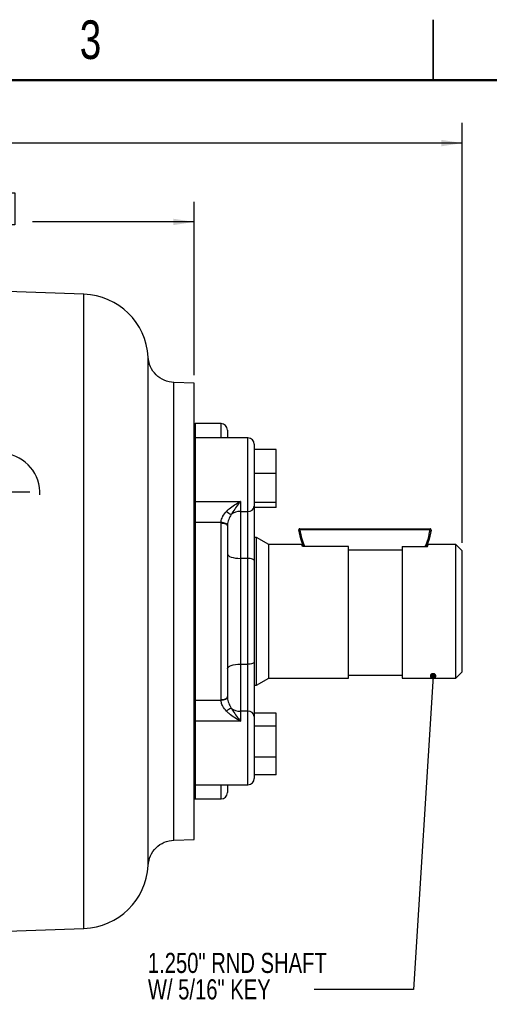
# Model space of a CAD drawing. Header units: inches. Extents: x 0.1 to 16.9, y 0.1 to 10.9.
# Tile 7 of 12: x 5.9 to 8.8, y 4.8 to 10.9. Entities that reach past the tile are written whole.
import ezdxf

# ---------------------------------------------------------------- set-up
doc = ezdxf.new("R2010")
doc.units = ezdxf.units.IN
doc.header["$MEASUREMENT"] = 0
doc.linetypes.add('CENTERX2', pattern=[0.8, 0.5, -0.1, 0.1, -0.1])
doc.layers.add('DIMENSION', color=7, linetype='Continuous')
doc.styles.add('SLDTEXTSTYLE0', font='TXT', dxfattribs={"width": 0.75})
doc.dimstyles.new('SLDDIMSTYLE0', dxfattribs={"dimtxt": 0.125, "dimasz": 0.13, "dimexe": 0, "dimexo": 0.0625, "dimgap": 0.03125, "dimtad": 0, "dimtih": 1, "dimtoh": 1, "dimdec": 1, "dimlfac": 1.5, "dimrnd": 1e-09, "dimzin": 12, "dimdsep": 46, "dimtxsty": 'SLDTEXTSTYLE0', "dimsah": 1, "dimcen": 0.09, "dimadec": 0, "dimazin": 3, "dimtfac": 1, "dimtdec": 1, "dimtofl": 0, "dimtmove": 0, "dimatfit": 3, "dimfxl": 0, "dimfrac": 2, "dimtolj": 1, "dimtzin": 12, "dimarcsym": 0})
doc.dimstyles.new('SLDDIMSTYLE2', dxfattribs={"dimtxt": 0.18, "dimasz": 0.04, "dimexe": 0, "dimexo": 0.0625, "dimgap": 0, "dimtad": 0, "dimtih": 1, "dimtoh": 1, "dimdec": 0, "dimrnd": 1e-09, "dimzin": 0, "dimdsep": 46, "dimtxsty": 'Standard', "dimblk1": 'DOT', "dimblk2": 'DOT', "dimsah": 1, "dimcen": 0.09, "dimadec": 0, "dimazin": 0, "dimtfac": 0.04, "dimtdec": 0, "dimtofl": 0, "dimtmove": 0, "dimatfit": 3, "dimldrblk": 'DOT', "dimfxl": 0, "dimfrac": 2, "dimtolj": 1, "dimtzin": 0, "dimarcsym": 0})

# ---------------------------------------------------------------- blocks, each defined once
blk = doc.blocks.new('_D_2')
at = {"layer": 'DIMENSION'}
for p, q in [((5.5868, 9.7998), (5.5487, 9.7998)), ((5.5487, 9.7998), (5.5487, 9.6014)), ((5.8639, 9.7998), (5.902, 9.7998)), ((5.902, 9.7998), (5.902, 9.6014)), ((7.0162, 8.6674), (7.0162, 9.7448)), ((3.9709, 9.6198), (5.4391, 9.6198)), ((7.0162, 9.6198), (6.0116, 9.6198)), ((5.5487, 9.6014), (5.5868, 9.6014)), ((5.902, 9.6014), (5.8639, 9.6014))]:
    blk.add_line(p, q, dxfattribs=at)
for points in [[(3.9709, 9.6198), (4.1009, 9.5998), (4.1009, 9.6398)], [(7.0162, 9.6198), (6.8862, 9.6398), (6.8862, 9.5998)]]:
    blk.add_solid(points, dxfattribs=at)
at = {"layer": 'DIMENSION', "char_height": 0.125, "attachment_point": 1, "style": 'SLDTEXTSTYLE0'}
for s, insert in [('116', (5.5868, 9.7625)), ('4.6', (5.6099, 9.5755))]:
    blk.add_mtext(s, dxfattribs=dict(at, insert=insert))
blk = doc.blocks.new('_D_3')
at = {"layer": 'DIMENSION'}
for p, q in [((5.0192, 10.2899), (4.9811, 10.2899)), ((4.9811, 10.2899), (4.9811, 10.0915)), ((5.2963, 10.2899), (5.3343, 10.2899)), ((5.3343, 10.2899), (5.3343, 10.0915)), ((3.9709, 9.8161), (3.9709, 10.2349)), ((8.6809, 7.6251), (8.6809, 10.2349)), ((3.9709, 10.1099), (4.8715, 10.1099)), ((8.6809, 10.1099), (5.444, 10.1099)), ((4.9811, 10.0915), (5.0192, 10.0915)), ((5.3343, 10.0915), (5.2963, 10.0915))]:
    blk.add_line(p, q, dxfattribs=at)
for points in [[(3.9709, 10.1099), (4.1009, 10.0899), (4.1009, 10.1299)], [(8.6809, 10.1099), (8.5509, 10.1299), (8.5509, 10.0899)]]:
    blk.add_solid(points, dxfattribs=at)
at = {"layer": 'DIMENSION', "char_height": 0.125, "attachment_point": 1, "style": 'SLDTEXTSTYLE0'}
for s, insert in [('179', (5.0192, 10.2526)), ('7.1', (5.0423, 10.0656))]:
    blk.add_mtext(s, dxfattribs=dict(at, insert=insert))
blk = doc.blocks.new('SW_NOTE_0_2')
at = {"layer": 'DIMENSION', "color": 0, "char_height": 0.125, "attachment_point": 1, "style": 'SLDTEXTSTYLE0'}
for s, insert in [('1.250" RND SHAFT', (-1.0316, 0.2279)), ('W/ 5/16" KEY', (-1.0316, 0.0636))]:
    blk.add_mtext(s, dxfattribs=dict(at, insert=insert))
blk = doc.blocks.new('_Dot')
at = {"color": 0, "linetype": 'ByBlock', "lineweight": -2}
blk.add_line((-0.5, 0), (-1, 0), dxfattribs=at)
at = {"color": 0, "linetype": 'ByBlock', "const_width": 0.5}
blk.add_lwpolyline([(-0.25, 0, 1), (0.25, 0, 1)], format="xyb", close=True, dxfattribs=at)

msp = doc.modelspace()

# ---------------------------------------------------------------- linework, layer by layer
at = {"color": 7, "linetype": 'Continuous', "lineweight": 25}
for p, q in [((8.5, 10.875), (8.5, 10.5)), ((8.5, 10.5), (8.5, 10.875)), ((6.3319, 9.1702), (3.9709, 9.2526)), ((7.0162, 8.6174), (6.8897, 8.6218)), ((7.0162, 7.1993), (7.0162, 8.6174)), ((7.1829, 8.366), (7.0229, 8.366)), ((7.2229, 8.326), (7.2229, 8.2776)), ((7.3495, 8.2776), (7.0229, 8.2776)), ((7.3895, 8.2376), (7.3895, 7.8524)), ((7.3895, 8.2047), (7.3895, 8.1307)), ((7.5249, 8.2047), (7.3895, 8.2047)), ((7.5249, 8.0566), (7.5249, 8.2047)), ((7.3895, 8.1909), (7.3895, 8.1909)), ((7.3895, 8.1307), (7.3895, 8.0566)), ((7.3895, 8.0566), (7.3895, 7.9664)), ((7.5249, 8.0566), (7.3895, 8.0566)), ((7.5249, 7.8761), (7.5249, 8.0566)), ((7.3895, 7.9664), (7.3895, 7.8761)), ((6.0575, 7.9229), (6.0575, 7.9447)), ((7.0229, 7.8821), (7.3029, 7.8821)), ((7.0229, 7.8821), (7.0229, 7.7511)), ((7.3029, 7.8821), (7.3029, 7.8202)), ((7.5249, 7.8761), (7.3895, 7.8761)), ((7.3895, 7.8761), (7.3895, 7.86)), ((7.3895, 7.86), (7.3895, 7.8438)), ((7.3895, 7.8576), (7.3895, 7.8576)), ((7.3895, 7.8524), (7.3895, 7.5143)), ((7.5249, 7.8438), (7.3895, 7.8438)), ((7.5249, 7.8438), (7.5249, 7.8761)), ((7.3029, 7.8202), (7.3495, 7.8202)), ((7.3029, 7.8202), (7.3029, 7.5282)), ((7.3495, 7.5282), (7.3495, 7.8202)), ((7.0229, 7.7511), (7.0229, 6.6475)), ((7.1829, 7.7511), (7.0229, 7.7511)), ((7.1829, 7.7483), (7.1829, 7.7511)), ((7.1829, 6.6503), (7.1829, 7.7483)), ((7.2229, 7.7316), (7.2229, 7.7295)), ((7.2229, 7.7295), (7.2229, 6.6691)), ((7.6726, 7.7125), (8.4808, 7.7115)), ((7.4035, 7.6586), (7.3895, 7.6586)), ((7.4789, 7.6151), (7.4035, 7.6586)), ((7.4035, 6.74), (7.4035, 7.6586)), ((8.4808, 7.7048), (7.6726, 7.7058)), ((7.6845, 7.6151), (7.4789, 7.6151)), ((7.4789, 6.7835), (7.4789, 7.6151)), ((7.9742, 7.6019), (7.6893, 7.6019)), ((7.9742, 6.7835), (7.9742, 7.6019)), ((8.3075, 7.6019), (8.3075, 6.7835)), ((8.3075, 7.6019), (8.4643, 7.6019)), ((8.6409, 7.6151), (8.4691, 7.6151)), ((8.6809, 7.5751), (8.6409, 7.6151)), ((8.6409, 6.7835), (8.6409, 7.6151)), ((7.9742, 7.5814), (8.3075, 7.5814)), ((8.6809, 7.1993), (8.6809, 7.5751)), ((7.3029, 7.5282), (7.3029, 6.8704)), ((7.3495, 7.5282), (7.3029, 7.5282)), ((7.3495, 6.8704), (7.3495, 7.5282)), ((7.3895, 7.5143), (7.3895, 6.8843)), ((7.0162, 5.7812), (7.0162, 7.1993)), ((8.6809, 6.8235), (8.6809, 7.1993)), ((7.3029, 6.8704), (7.3495, 6.8704)), ((7.3029, 6.8704), (7.3029, 6.5784)), ((7.3495, 6.5784), (7.3495, 6.8704)), ((7.3895, 6.8843), (7.3895, 6.5462)), ((7.9742, 6.8033), (8.3075, 6.8033)), ((8.6409, 6.7835), (8.6809, 6.8235)), ((7.3895, 6.74), (7.4035, 6.74)), ((7.4035, 6.74), (7.4789, 6.7835)), ((7.4789, 6.7835), (7.9742, 6.7835)), ((8.3075, 6.7835), (8.6409, 6.7835)), ((7.0229, 6.6475), (7.1829, 6.6475)), ((7.0229, 6.6475), (7.0229, 6.5165)), ((7.1829, 6.6475), (7.1829, 6.6503)), ((7.2229, 6.6691), (7.2229, 6.667)), ((7.3029, 6.5784), (7.3029, 6.5165)), ((7.3495, 6.5784), (7.3029, 6.5784)), ((7.3895, 6.5661), (7.3895, 6.5254)), ((7.5249, 6.5661), (7.3895, 6.5661)), ((7.5249, 6.4847), (7.5249, 6.5661)), ((7.3029, 6.5165), (7.0229, 6.5165)), ((7.3895, 6.5462), (7.3895, 6.161)), ((7.3895, 6.541), (7.3895, 6.541)), ((7.3895, 6.5254), (7.3895, 6.4847)), ((7.3895, 6.4847), (7.3895, 6.3889)), ((7.5249, 6.4847), (7.3895, 6.4847)), ((7.5249, 6.293), (7.5249, 6.4847)), ((7.3895, 6.3889), (7.3895, 6.293)), ((7.5249, 6.293), (7.3895, 6.293)), ((7.3895, 6.293), (7.3895, 6.2378)), ((7.5249, 6.1826), (7.5249, 6.293)), ((7.3895, 6.2378), (7.3895, 6.1826)), ((7.3895, 6.2077), (7.3895, 6.2077)), ((7.5249, 6.1826), (7.3895, 6.1826)), ((7.0229, 6.121), (7.3495, 6.121)), ((7.2229, 6.121), (7.2229, 6.0726)), ((7.0229, 6.0326), (7.1829, 6.0326)), ((6.8897, 5.7768), (7.0162, 5.7812)), ((5.3789, 5.1951), (6.3319, 5.2284))]:
    msp.add_line(p, q, dxfattribs=at)
at = {"color": 7, "linetype": 'Continuous', "lineweight": 50}
msp.add_line((0.5, 10.5), (16.5, 10.5), dxfattribs=at)
at = {"color": 8, "linetype": 'Continuous', "lineweight": 25}
for p, q in [((6.3319, 7.1993), (6.3319, 9.1702)), ((7.0229, 8.366), (7.0229, 8.2776)), ((7.1829, 8.2776), (7.1829, 8.366)), ((7.0229, 8.2776), (7.0229, 7.8821)), ((7.3495, 7.8202), (7.3495, 8.2776)), ((6.3319, 5.2284), (6.3319, 7.1993)), ((7.3495, 6.121), (7.3495, 6.5784)), ((7.0229, 6.5165), (7.0229, 6.121)), ((7.0229, 6.121), (7.0229, 6.0326)), ((7.1829, 6.0326), (7.1829, 6.121))]:
    msp.add_line(p, q, dxfattribs=at)
at = {"color": 8, "linetype": 'Continuous', "lineweight": 25, "flags": 128}
msp.add_lwpolyline([(6.7302, 5.6192), (6.7302, 5.6192), (6.7302, 5.6194), (6.7302, 5.6204), (6.7302, 5.6231), (6.7303, 5.6286), (6.7303, 5.634), (6.7303, 5.6403), (6.7303, 5.6481), (6.7303, 5.6575), (6.7302, 5.6767), (6.7302, 5.6959), (6.7302, 5.7151), (6.7302, 5.7398), (6.7303, 5.763), (6.7303, 5.7773), (6.7303, 5.7883), (6.7303, 5.8114), (6.7303, 5.8488), (6.7303, 5.9034), (6.7303, 5.9221), (6.7303, 5.9373), (6.7303, 5.9528), (6.7303, 5.9686), (6.7303, 5.9847), (6.7303, 6.0012), (6.7303, 6.0143), (6.7303, 6.0277), (6.7302, 6.0412), (6.7302, 6.0549), (6.7302, 6.0688), (6.7302, 6.0829), (6.7302, 6.0952), (6.7303, 6.1217), (6.7303, 6.1618), (6.7303, 6.216), (6.7303, 6.2541), (6.7303, 6.2921), (6.7303, 6.3301), (6.7303, 6.3682), (6.7302, 6.4934), (6.7302, 6.5153), (6.7302, 6.5218), (6.7302, 6.536), (6.7302, 6.5578), (6.7302, 6.6008), (6.7302, 6.6592), (6.7303, 6.6763), (6.7303, 6.6785), (6.7303, 6.6788), (6.7303, 6.6788), (6.7303, 6.6788), (6.7303, 6.6788), (6.7303, 6.6788), (6.7303, 6.6788), (6.7303, 6.6788), (6.7303, 6.6788), (6.7303, 6.6795), (6.7303, 6.6829), (6.7303, 6.6973), (6.7303, 6.7219), (6.7302, 6.7568), (6.7302, 6.8329), (6.7302, 6.9356), (6.7302, 6.9548), (6.7302, 6.9737), (6.7302, 6.9926), (6.7302, 7.0116), (6.7302, 7.0306), (6.7302, 7.0548), (6.7302, 7.0791), (6.7302, 7.1034), (6.7303, 7.1278), (6.7303, 7.1521), (6.7303, 7.1765), (6.7303, 7.2009), (6.7303, 7.2194), (6.7303, 7.2594), (6.7303, 7.3188), (6.7303, 7.3792), (6.7303, 7.4257), (6.7303, 7.4715), (6.7303, 7.5148), (6.7303, 7.5502), (6.7303, 7.6047), (6.7302, 7.6657), (6.7302, 7.7329), (6.7302, 7.8057), (6.7302, 7.9018), (6.7303, 7.991), (6.7303, 8.0787), (6.7303, 8.1464), (6.7303, 8.2271), (6.7302, 8.318), (6.7302, 8.3665), (6.7302, 8.4032), (6.7302, 8.4306), (6.7302, 8.462), (6.7302, 8.4996), (6.7303, 8.5384), (6.7303, 8.5774), (6.7303, 8.6102), (6.7303, 8.6374), (6.7303, 8.6599), (6.7303, 8.6764), (6.7303, 8.6969), (6.7302, 8.7185), (6.7302, 8.7347), (6.7302, 8.7464), (6.7302, 8.755), (6.7302, 8.7609), (6.7302, 8.7667), (6.7302, 8.772), (6.7302, 8.7762), (6.7303, 8.7784), (6.7303, 8.7792), (6.7303, 8.7793)], dxfattribs=at)
at = {"color": 7, "linetype": 'Continuous', "lineweight": 25, "flags": 128}
for points in [[(7.0162, 7.8859), (7.0163, 7.8851), (7.0167, 7.8844), (7.0173, 7.8838), (7.0181, 7.8832), (7.0191, 7.8828), (7.0203, 7.8824), (7.0216, 7.8822), (7.0229, 7.8821)], [(7.0229, 7.7511), (7.0216, 7.7511), (7.0203, 7.7509), (7.0191, 7.7506), (7.0181, 7.7502), (7.0173, 7.7497), (7.0167, 7.7492), (7.0163, 7.7486), (7.0162, 7.748)], [(7.2229, 7.7316), (7.2221, 7.7353), (7.2197, 7.7388), (7.216, 7.7422), (7.211, 7.7451), (7.205, 7.7475), (7.1981, 7.7494), (7.1906, 7.7506), (7.1829, 7.7511)], [(7.1829, 7.7483), (7.1907, 7.748), (7.1982, 7.7469), (7.2051, 7.7452), (7.2111, 7.7428), (7.2161, 7.74), (7.2198, 7.7367), (7.2221, 7.7332), (7.2229, 7.7295)], [(7.6947, 7.6019), (7.678, 7.6489), (7.666, 7.7049)], [(8.4874, 7.7038), (8.4752, 7.6479), (8.4588, 7.6019)], [(7.2229, 7.556), (7.2244, 7.5505), (7.2289, 7.5453), (7.2363, 7.5405), (7.2463, 7.5363), (7.2584, 7.5329), (7.2722, 7.5303), (7.2872, 7.5287), (7.3029, 7.5282)], [(7.3895, 7.5143), (7.3888, 7.517), (7.3865, 7.5196), (7.3828, 7.522), (7.3778, 7.5241), (7.3717, 7.5258), (7.3648, 7.5271), (7.3573, 7.5279), (7.3495, 7.5282)], [(7.2229, 6.8426), (7.2244, 6.8481), (7.2289, 6.8533), (7.2363, 6.8581), (7.2463, 6.8623), (7.2584, 6.8658), (7.2722, 6.8683), (7.2872, 6.8699), (7.3029, 6.8704)], [(7.3895, 6.8843), (7.3888, 6.8816), (7.3865, 6.879), (7.3828, 6.8766), (7.3778, 6.8745), (7.3717, 6.8728), (7.3648, 6.8715), (7.3573, 6.8707), (7.3495, 6.8704)], [(7.0229, 6.6475), (7.0216, 6.6475), (7.0203, 6.6477), (7.0191, 6.648), (7.0181, 6.6484), (7.0173, 6.6489), (7.0167, 6.6494), (7.0163, 6.65), (7.0162, 6.6506)], [(7.1829, 6.6503), (7.1907, 6.6506), (7.1982, 6.6517), (7.2051, 6.6534), (7.2111, 6.6558), (7.2161, 6.6586), (7.2198, 6.6619), (7.2221, 6.6654), (7.2229, 6.6691)], [(7.1829, 6.6475), (7.1906, 6.648), (7.1981, 6.6492), (7.205, 6.6511), (7.211, 6.6535), (7.216, 6.6565), (7.2197, 6.6598), (7.2221, 6.6633), (7.2229, 6.667)], [(7.0229, 6.5165), (7.0216, 6.5164), (7.0203, 6.5162), (7.0191, 6.5159), (7.0181, 6.5154), (7.0173, 6.5148), (7.0167, 6.5142), (7.0163, 6.5135), (7.0162, 6.5127)]]:
    msp.add_lwpolyline(points, dxfattribs=at)
at = {"color": 7, "linetype": 'Continuous', "lineweight": 25}
for centre, radius, start, end in [((6.3175, 8.7571), 0.4133, 3.07336, 88), ((7.0229, 8.3593), 0.00667, 90, 180), ((7.1829, 8.326), 0.04, 0, 90), ((7.0229, 8.2709), 0.00667, 90, 180), ((7.3495, 8.2376), 0.04, 0, 90), ((5.8135, 7.9367), 0.2442, 1.87066, 89.06576), ((7.353, 7.8568), 0.0367, 264.51417, 353.1832), ((7.4303, 8.1052), 0.3566, 233.12492, 238.72221), ((7.3016, 7.7301), 0.0902, 89.17232, 128.70317), ((7.4303, 6.2934), 0.3566, 121.27779, 126.87508), ((7.3016, 6.6686), 0.0902, 231.29683, 270.82768), ((7.353, 6.5418), 0.0367, 6.8168, 95.48583), ((7.0229, 6.1277), 0.00667, 180, 270), ((7.3495, 6.161), 0.04, 270, 360), ((7.1829, 6.0726), 0.04, 270, 360), ((7.0229, 6.0393), 0.00667, 180, 270), ((6.3175, 5.6415), 0.4133, 272, 356.90582)]:
    msp.add_arc(centre, radius, start, end, dxfattribs=at)
for points, knots in [([(6.8909, 8.6218), (6.8703, 8.6247), (6.8293, 8.6306), (6.7775, 8.6669), (6.7403, 8.718), (6.7336, 8.7589), (6.7303, 8.7793)], [0, 0, 0, 0, 0.250008, 0.500015, 0.750007, 1, 1, 1, 1]), ([(7.2163, 7.8199), (7.2173, 7.8209), (7.2226, 7.8264), (7.2388, 7.841), (7.2667, 7.8612), (7.2906, 7.8753), (7.3028, 7.8821), (7.3029, 7.8821)], [0, 0, 0, 0, 0.038304, 0.210132, 0.599548, 0.996751, 1, 1, 1, 1]), ([(7.3029, 7.8821), (7.3028, 7.882), (7.2871, 7.8616), (7.268, 7.8366), (7.2494, 7.8077), (7.2458, 7.8015), (7.2452, 7.8004)], [0, 0, 0, 0, 0.003279, 0.797523, 0.963525, 1, 1, 1, 1]), ([(7.1829, 7.7511), (7.183, 7.7533), (7.1838, 7.7645), (7.1883, 7.778), (7.1991, 7.7994), (7.2082, 7.8103), (7.2163, 7.8199)], [0, 0, 0, 0, 0.089267, 0.47597, 0.532834, 1, 1, 1, 1]), ([(7.2452, 7.8004), (7.2398, 7.7907), (7.229, 7.7711), (7.2235, 7.7464), (7.223, 7.7337), (7.2229, 7.7316)], [0, 0, 0, 0, 0.455207, 0.908538, 1, 1, 1, 1]), ([(7.6893, 7.6019), (7.6874, 7.6067), (7.6843, 7.6144), (7.6844, 7.6141), (7.6845, 7.6139)], [0, 0, 0, 0, 0.609011, 1, 1, 1, 1]), ([(8.4643, 7.6019), (8.4662, 7.6067), (8.4693, 7.6144), (8.4691, 7.6141), (8.4691, 7.6139)], [0, 0, 0, 0, 0.609011, 1, 1, 1, 1]), ([(7.2163, 6.5787), (7.2082, 6.5884), (7.1945, 6.6049), (7.1859, 6.6275), (7.1833, 6.6405), (7.183, 6.6454), (7.1829, 6.6475)], [0, 0, 0, 0, 0.466659, 0.794726, 0.91083, 1, 1, 1, 1]), ([(7.2229, 6.667), (7.223, 6.6649), (7.2235, 6.6522), (7.229, 6.6275), (7.2398, 6.608), (7.2452, 6.5982)], [0, 0, 0, 0, 0.091462, 0.544793, 1, 1, 1, 1]), ([(7.3029, 6.5165), (7.3028, 6.5165), (7.2906, 6.5233), (7.2667, 6.5374), (7.2388, 6.5576), (7.2226, 6.5722), (7.2173, 6.5777), (7.2163, 6.5787)], [0, 0, 0, 0, 0.003249, 0.400452, 0.789868, 0.961696, 1, 1, 1, 1]), ([(7.2452, 6.5982), (7.2458, 6.5971), (7.2494, 6.591), (7.268, 6.562), (7.2871, 6.537), (7.3028, 6.5166), (7.3029, 6.5165)], [0, 0, 0, 0, 0.036475, 0.202477, 0.996721, 1, 1, 1, 1]), ([(6.7303, 5.6192), (6.7336, 5.6396), (6.7403, 5.6805), (6.7775, 5.7316), (6.8293, 5.7679), (6.8703, 5.7738), (6.8909, 5.7768)], [0, 0, 0, 0, 0.25, 0.499995, 0.749999, 1, 1, 1, 1])]:
    msp.add_open_spline(points, degree=3, knots=knots, dxfattribs=at)
at = {"color": 8, "linetype": 'Continuous', "lineweight": 25}
for points, knots in [([(6.8909, 5.7768), (6.8909, 5.7768), (6.8909, 5.7728), (6.8909, 5.7868), (6.8909, 5.8209), (6.8909, 5.8815), (6.8909, 5.9638), (6.8909, 6.0676), (6.8909, 6.1906), (6.8909, 6.3309), (6.8909, 6.486), (6.8909, 6.6534), (6.8909, 6.8301), (6.8909, 7.0131), (6.8909, 7.1993), (6.8909, 7.3855), (6.8909, 7.5685), (6.8909, 7.7452), (6.8909, 7.9126), (6.8909, 8.0677), (6.8909, 8.208), (6.8909, 8.3311), (6.8909, 8.4347), (6.8909, 8.5174), (6.8909, 8.577), (6.8909, 8.6147), (6.8909, 8.6194), (6.8909, 8.6218)], [0, 0, 0, 0, 0.000018, 0.041688, 0.083359, 0.125029, 0.1667, 0.20837, 0.250041, 0.291711, 0.333382, 0.375052, 0.416723, 0.458393, 0.500064, 0.541734, 0.583405, 0.625075, 0.666746, 0.708416, 0.750087, 0.791757, 0.833428, 0.875098, 0.916769, 0.958439, 1, 1, 1, 1]), ([(7.6726, 7.7058), (7.676, 7.6867), (7.6823, 7.651), (7.6962, 7.6175), (7.7026, 7.6019)], [0, 0, 0, 0, 0.535922, 1, 1, 1, 1]), ([(8.4509, 7.6019), (8.4572, 7.6171), (8.471, 7.6503), (8.4774, 7.6857), (8.4808, 7.7048)], [0, 0, 0, 0, 0.458984, 1, 1, 1, 1])]:
    msp.add_open_spline(points, degree=3, knots=knots, dxfattribs=at)
at = {"color": 7, "linetype": 'Continuous', "lineweight": 25}
for points in [[(7.6726, 7.7125), (7.6721, 7.7125), (7.6712, 7.7124), (7.6698, 7.7119), (7.6686, 7.7112), (7.6675, 7.7102), (7.6667, 7.709), (7.6662, 7.7077), (7.6659, 7.7063), (7.666, 7.7053), (7.666, 7.7049)], [(7.6726, 7.7058), (7.6726, 7.7067), (7.6726, 7.7084), (7.6726, 7.7106), (7.6726, 7.7122), (7.6726, 7.7124), (7.6726, 7.7125)], [(7.6726, 7.7058), (7.6717, 7.7057), (7.67, 7.7054), (7.6678, 7.7051), (7.6663, 7.7049), (7.6661, 7.7049), (7.666, 7.7049)], [(8.4808, 7.7048), (8.4808, 7.7057), (8.4808, 7.7074), (8.4808, 7.7096), (8.4808, 7.7112), (8.4808, 7.7114), (8.4808, 7.7115)], [(8.4874, 7.7038), (8.4874, 7.7043), (8.4875, 7.7053), (8.4872, 7.7067), (8.4867, 7.708), (8.4859, 7.7092), (8.4848, 7.7102), (8.4836, 7.7109), (8.4822, 7.7114), (8.4813, 7.7114), (8.4808, 7.7115)], [(8.4874, 7.7038), (8.4873, 7.7038), (8.4871, 7.7039), (8.4856, 7.7041), (8.4834, 7.7044), (8.4817, 7.7047), (8.4808, 7.7048)]]:
    msp.add_open_spline(points, degree=3, dxfattribs=at)
at = {"layer": 'DIMENSION', "linetype": 'CENTERX2'}
msp.add_line((4.8437, 7.9411), (5.9954, 7.9411), dxfattribs=at)

# ---------------------------------------------------------------- block references
at = {"layer": 'DIMENSION'}
msp.add_blockref('SW_NOTE_0_2', (7.7605, 4.8483), dxfattribs=at)

# ---------------------------------------------------------------- texts
at = {"color": 7, "linetype": 'Continuous', "lineweight": 0, "insert": (6.3726, 10.8726), "char_height": 0.24, "attachment_point": 2, "style": 'SLDTEXTSTYLE0'}
msp.add_mtext('3', dxfattribs=at)

# ---------------------------------------------------------------- dimensions: what is measured, and where the dimension line sits
at = {"layer": 'DIMENSION'}
for base, p2, picture, middle in [((8.6809, 10.1099), (8.6809, 7.5751), '_D_3', (5.1577, 10.1099)), ((7.0162, 9.6198), (7.0162, 8.6174), '_D_2', (5.7253, 9.6198))]:
    dim = msp.add_linear_dim(base=base, p1=(3.9709, 9.7661), p2=p2, dimstyle='SLDDIMSTYLE0', dxfattribs=at)
    dim.commit()
    dim.dimension.update_dxf_attribs({"geometry": picture, "text_midpoint": middle, "dimtype": 160})

# ---------------------------------------------------------------- leaders
msp.add_leader([(8.4995, 6.7968), (8.377, 4.8483), (7.7605, 4.8483)], dimstyle='SLDDIMSTYLE2', dxfattribs=at)

doc.saveas('drawing.dxf')
